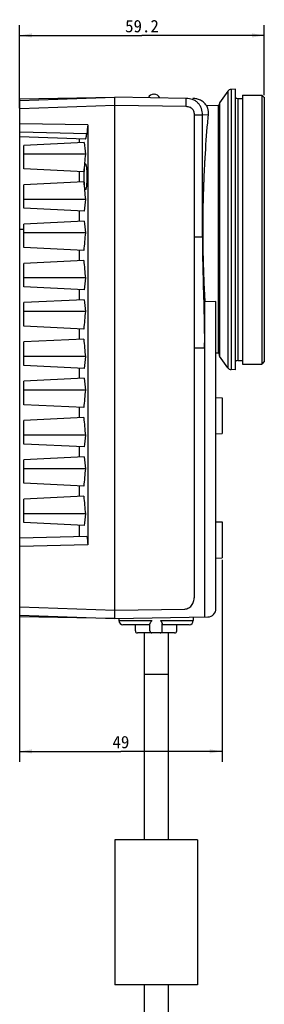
# Model space of a CAD drawing. Header units: millimetres. Extents: x 120 to 693, y 41 to 514.
# Tile 6 of 10: x 341 to 400, y 276 to 514. Entities that reach past the tile are written whole.
import ezdxf

# ---------------------------------------------------------------- set-up
doc = ezdxf.new("R2010")
doc.units = ezdxf.units.MM
doc.header["$LTSCALE"] = 46.255
doc.layers.get('0').update_dxf_attribs({"linetype": 'CONTINUOUS'})
doc.layers.add('00_COMPONENTS', color=7, linetype='CONTINUOUS')
doc.layers.add('51__DRAFT_DIMS', color=7, linetype='CONTINUOUS')
doc.styles.get("Standard").update_dxf_attribs({"font": 'simfang.ttf'})
doc.dimstyles.new('DIMSTYLE_1', dxfattribs={"dimtxt": 3, "dimasz": 3, "dimexe": 2.5, "dimexo": 0.5, "dimgap": 0.75, "dimtad": 1, "dimdsep": 46, "dimtxsty": 'STANDARD', "dimblk": '_FILLED', "dimblk1": '_FILLED', "dimblk2": '_FILLED', "dimcen": 0.09, "dimazin": 2, "dimtp": 0.3, "dimtm": 0.3, "dimtfac": 1, "dimtofl": 0, "dimtmove": 0, "dimatfit": 3, "dimldrblk": '_FILLED', "dimfxl": 1, "dimtolj": 1, "dimarcsym": 0})

# ---------------------------------------------------------------- blocks, each defined once
blk = doc.blocks.new('_FILLED')
at = {"color": 0, "linetype": 'ByBlock'}
blk.add_solid([(0, 0), (-1, 0.167), (-1, -0.167)], dxfattribs=at)
blk = doc.blocks.new('*D3')
at = {"layer": '51__DRAFT_DIMS', "color": 7}
for p, q in [((340.72, 492.43), (340.72, 512.54)), ((399.92, 495.63), (399.92, 512.54)), ((340.72, 510.04), (370.32, 510.04)), ((399.92, 510.04), (370.32, 510.04))]:
    blk.add_line(p, q, dxfattribs=at)
at = {"layer": '51__DRAFT_DIMS', "color": 7, "xscale": 3, "yscale": 3, "zscale": 3, "rotation": 180}
blk.add_blockref('_FILLED', (340.72, 510.04), dxfattribs=at)
at = {"layer": '51__DRAFT_DIMS', "color": 7, "xscale": 3, "yscale": 3, "zscale": 3}
blk.add_blockref('_FILLED', (399.92, 510.04), dxfattribs=at)
at = {"layer": '51__DRAFT_DIMS', "color": 7, "insert": (370.32, 513.79), "char_height": 3, "width": 8.8125, "attachment_point": 2, "line_spacing_factor": 0.9}
blk.add_mtext('59.2', dxfattribs=at)
blk = doc.blocks.new('*D7')
at = {"layer": '51__DRAFT_DIMS', "color": 7}
for p, q in [((389.72, 383.3), (389.72, 334.52)), ((340.72, 371.83), (340.72, 334.52)), ((340.72, 337.02), (365.22, 337.02)), ((389.72, 337.02), (365.22, 337.02))]:
    blk.add_line(p, q, dxfattribs=at)
at = {"layer": '51__DRAFT_DIMS', "color": 7, "xscale": 3, "yscale": 3, "zscale": 3, "rotation": 180}
blk.add_blockref('_FILLED', (340.72, 337.02), dxfattribs=at)
at = {"layer": '51__DRAFT_DIMS', "color": 7, "xscale": 3, "yscale": 3, "zscale": 3}
blk.add_blockref('_FILLED', (389.72, 337.02), dxfattribs=at)
at = {"layer": '51__DRAFT_DIMS', "color": 7, "insert": (365.22, 340.77), "char_height": 3, "width": 4.4062, "attachment_point": 2, "line_spacing_factor": 0.9}
blk.add_mtext('49', dxfattribs=at)

msp = doc.modelspace()

# ---------------------------------------------------------------- linework, layer by layer
at = {"layer": '00_COMPONENTS', "color": 7}
for p, q in [((340.722, 494.326), (363.722, 495.129)), ((381.012, 494.827), (363.722, 495.129)), ((373.172, 495.829), (373.272, 495.829)), ((391.084, 496.566), (389.103, 493.737)), ((392.922, 497.029), (391.868, 496.992)), ((392.922, 429.229), (392.922, 497.028)), ((394.622, 495.629), (394.622, 430.629)), ((394.622, 495.629), (399.322, 495.629)), ((399.322, 495.629), (399.322, 430.629)), ((399.922, 495.029), (399.322, 495.629)), ((399.922, 495.129), (399.922, 431.129)), ((340.722, 488.669), (340.722, 494.326)), ((363.722, 493.128), (340.722, 492.324)), ((381.029, 492.826), (363.722, 493.128)), ((381.029, 492.826), (381.012, 494.827)), ((388.722, 492.989), (385.903, 493.088)), ((388.722, 492.989), (388.722, 433.268)), ((388.922, 493.163), (388.922, 433.094)), ((393.522, 494.779), (394.622, 494.779)), ((383.009, 374.584), (383.009, 490.827)), ((384.947, 461.329), (384.947, 490.827)), ((388.922, 490.829), (388.722, 490.829)), ((357.221, 488.43), (340.722, 488.669)), ((357.221, 488.43), (357.219, 386.96)), ((356.627, 484.991), (340.722, 485.546)), ((356.355, 484.18), (341.722, 483.457)), ((341.722, 477.8), (341.722, 483.457)), ((355.222, 484.124), (355.222, 485.04)), ((356.633, 481.336), (341.722, 481.336)), ((385.523, 480.442), (385.52, 480.399)), ((385.523, 480.44), (385.521, 480.397)), ((356.229, 477.084), (341.722, 477.8)), ((355.222, 474.624), (355.222, 477.134)), ((356.229, 474.674), (341.722, 473.957)), ((341.722, 468.3), (341.722, 473.957)), ((356.633, 470.422), (341.722, 470.422)), ((356.355, 467.578), (341.722, 468.3)), ((355.222, 465.124), (355.222, 467.634)), ((356.355, 465.18), (341.722, 464.457)), ((341.722, 458.8), (341.722, 464.457)), ((356.633, 462.336), (341.722, 462.336)), ((356.229, 458.084), (341.722, 458.8)), ((355.222, 455.624), (355.222, 458.134)), ((356.229, 455.674), (341.722, 454.957)), ((341.722, 449.3), (341.722, 454.957)), ((356.633, 451.422), (341.722, 451.422)), ((356.355, 448.578), (341.722, 449.3)), ((355.222, 446.124), (355.222, 448.634)), ((356.355, 446.18), (341.722, 445.457)), ((341.722, 439.8), (341.722, 445.457)), ((388.222, 445.745), (385.531, 445.682)), ((385.531, 369.509), (385.531, 445.682)), ((388.222, 371.522), (388.222, 445.745)), ((356.633, 443.336), (341.722, 443.336)), ((356.229, 439.084), (341.722, 439.8)), ((355.222, 436.624), (355.222, 439.134)), ((356.229, 436.674), (341.722, 435.957)), ((341.722, 430.3), (341.722, 435.957)), ((385.415, 436.152), (385.417, 435.825)), ((385.416, 435.825), (385.417, 435.762)), ((385.417, 435.825), (385.417, 435.762)), ((385.419, 434.529), (385.419, 369.507)), ((388.722, 433.268), (388.222, 433.251)), ((388.922, 435.429), (388.722, 435.429)), ((356.633, 432.422), (341.722, 432.422)), ((391.084, 429.691), (389.103, 432.52)), ((393.522, 431.479), (394.622, 431.479)), ((399.922, 431.229), (399.322, 430.629)), ((356.355, 429.578), (341.722, 430.3)), ((355.222, 427.124), (355.222, 429.634)), ((392.922, 429.229), (391.868, 429.266)), ((394.622, 430.629), (399.322, 430.629)), ((356.355, 427.18), (341.722, 426.457)), ((341.722, 420.8), (341.722, 426.457)), ((356.633, 424.336), (341.722, 424.336)), ((388.222, 422.507), (389.722, 422.454)), ((389.722, 422.454), (389.722, 413.804)), ((356.229, 420.084), (341.722, 420.8)), ((355.222, 417.624), (355.222, 420.134)), ((356.229, 417.674), (341.722, 416.957)), ((341.722, 411.3), (341.722, 416.957)), ((356.633, 413.422), (341.722, 413.422)), ((388.222, 413.751), (389.722, 413.803)), ((356.355, 410.578), (341.722, 411.3)), ((355.222, 408.124), (355.222, 410.634)), ((356.355, 408.18), (341.722, 407.457)), ((341.722, 401.8), (341.722, 407.457)), ((356.633, 405.336), (341.722, 405.336)), ((356.229, 401.084), (341.722, 401.8)), ((355.222, 398.624), (355.222, 401.134)), ((356.229, 398.674), (341.722, 397.957)), ((341.722, 392.3), (341.722, 397.957)), ((356.633, 394.422), (341.722, 394.422)), ((356.355, 391.578), (341.722, 392.3)), ((355.222, 388.908), (355.222, 391.634)), ((388.222, 392.507), (389.722, 392.454)), ((389.722, 392.454), (389.722, 383.804)), ((356.981, 388.954), (340.722, 388.529)), ((340.722, 369.932), (340.722, 388.529)), ((357.219, 386.96), (340.722, 386.528)), ((388.222, 383.751), (389.722, 383.803)), ((340.722, 371.933), (363.722, 371.13)), ((363.722, 371.129), (380.649, 371.425)), ((340.722, 369.932), (363.722, 369.129)), ((363.722, 369.129), (386.257, 369.522)), ((364.722, 369.146), (364.722, 368.629)), ((382.722, 369.46), (382.722, 368.629)), ((386.451, 369.525), (386.522, 369.527)), ((386.522, 369.527), (386.522, 369.541)), ((372.222, 367.629), (365.722, 367.629)), ((368.722, 366.129), (368.722, 367.629)), ((372.222, 366.129), (372.222, 367.809)), ((375.222, 366.129), (375.222, 367.809)), ((381.722, 367.629), (375.222, 367.629)), ((378.722, 366.129), (378.722, 367.629)), ((378.222, 365.629), (369.222, 365.629)), ((370.822, 365.629), (370.822, 315.629)), ((376.622, 365.629), (376.622, 315.629)), ((376.622, 355.629), (370.822, 355.629)), ((363.722, 315.629), (363.722, 280.629)), ((383.722, 315.629), (363.722, 315.629)), ((383.722, 315.629), (383.722, 280.629)), ((383.722, 280.629), (363.722, 280.629)), ((370.822, 280.629), (370.822, 65.629)), ((376.622, 280.629), (376.622, 65.629))]:
    msp.add_line(p, q, dxfattribs=at)
at = {"layer": '00_COMPONENTS', "color": 4}
for p, q in [((340.722, 494.727), (363.722, 495.129)), ((363.722, 369.129), (363.722, 495.129)), ((391.084, 496.566), (391.084, 429.691)), ((391.868, 496.992), (391.868, 429.266)), ((340.722, 494.326), (340.722, 494.727)), ((389.103, 493.737), (389.103, 432.52)), ((393.522, 494.779), (393.522, 431.479)), ((383.009, 490.827), (384.947, 490.827)), ((386.304, 490.804), (384.947, 490.827)), ((386.304, 490.804), (384.947, 490.827)), ((340.722, 388.529), (340.722, 488.669)), ((356.961, 486.258), (340.722, 486.659)), ((341.722, 463.129), (340.722, 463.129)), ((383.009, 461.329), (384.947, 461.329)), ((383.009, 434.529), (385.419, 434.529)), ((340.722, 369.53), (340.722, 369.932)), ((363.722, 369.129), (340.722, 369.53)), ((364.722, 368.629), (372.663, 368.629)), ((374.781, 368.629), (382.722, 368.629))]:
    msp.add_line(p, q, dxfattribs=at)
at = {"layer": '00_COMPONENTS', "color": 7}
for centre, radius, start, end in [((373.172, 494.379), 1.45, 90, 155.15952), ((373.272, 494.379), 1.45, 22.72364, 90), ((391.903, 495.993), 1, 92, 145), ((393.522, 495.629), 0.85, 225.0925, 270), ((389.922, 493.163), 1, 145, 180), ((684.253, 463.078), 299.235, 176.95242, 177.33843), ((685.445, 463.014), 300.428, 176.78473, 176.95239), ((684.456, 463.066), 299.437, 177.33808, 177.72446), ((682.747, 463.129), 297.727, 177.83261, 182.1674), ((683.847, 463.166), 298.828, 182.16656, 182.28241), ((684.559, 463.194), 299.541, 182.28242, 182.66165), ((683.509, 463.146), 298.489, 182.66175, 182.81663), ((685.1, 463.224), 300.082, 182.81662, 183.04747), ((685.702, 463.256), 300.686, 183.04734, 183.21482), ((684.895, 463.21), 299.877, 183.21483, 183.35096), ((88.596, 434.522), 296.824, 0.00138, 0.23936), ((389.922, 433.094), 1, 180, 215), ((393.522, 430.629), 0.85, 90, 134.9075), ((391.903, 430.265), 1, 215, 268), ((386.222, 371.522), 2, 271, 360), ((365.722, 368.629), 1, 180, 270), ((381.722, 368.629), 1, 270, 360), ((369.222, 366.129), 0.5, 180, 270), ((372.722, 366.129), 0.5, 180, 270), ((374.722, 366.129), 0.5, 270, 360), ((378.222, 366.129), 0.5, 270, 360)]:
    msp.add_arc(centre, radius, start, end, dxfattribs=at)
for centre, major_axis, ratio, start_param, end_param in [((625.182, 442.424), (-193.232, 198.063), 0.951819, 0.651355, 0.6595049), ((625.182, 522.163), (193.232, 198.063), 0.951819, -3.8229974, -3.8123617), ((625.182, 440.509), (-193.232, 198.063), 0.951819, 0.670769, 0.6866641), ((625.182, 511.249), (193.232, 198.063), 0.951819, -3.8282568, -3.8123617), ((625.182, 429.594), (-193.232, 198.063), 0.951819, 0.670769, 0.6814047), ((625.182, 503.163), (193.232, 198.063), 0.951819, -3.8229974, -3.8123617), ((625.182, 421.509), (-193.232, 198.063), 0.951819, 0.670769, 0.6866641), ((625.182, 492.249), (193.232, 198.063), 0.951819, -3.8282568, -3.8123617), ((625.182, 410.594), (-193.232, 198.063), 0.951819, 0.670769, 0.6814047), ((625.182, 484.163), (193.232, 198.063), 0.951819, -3.8229974, -3.8123617), ((625.182, 402.509), (-193.232, 198.063), 0.951819, 0.670769, 0.6866641), ((625.182, 473.249), (193.232, 198.063), 0.951819, -3.8282568, -3.8123617), ((625.182, 391.594), (-193.232, 198.063), 0.951819, 0.670769, 0.6814047), ((625.182, 465.163), (193.232, 198.063), 0.951819, -3.8229974, -3.8123617), ((625.182, 383.509), (-193.232, 198.063), 0.951819, 0.670769, 0.6866641), ((625.182, 454.249), (193.232, 198.063), 0.951819, -3.8282568, -3.8123617), ((625.182, 372.594), (-193.232, 198.063), 0.951819, 0.670769, 0.6814047), ((625.182, 446.163), (193.232, 198.063), 0.951819, -3.8229974, -3.8123617), ((625.182, 364.509), (-193.232, 198.063), 0.951819, 0.670769, 0.6866641), ((625.182, 435.249), (193.232, 198.063), 0.951819, -3.8282568, -3.8123617), ((625.182, 353.594), (-193.232, 198.063), 0.951819, 0.670769, 0.6814047), ((625.182, 436.096), (194.193, 199.345), 0.9407324, -3.7953342, -3.7878382)]:
    msp.add_ellipse(centre, major_axis=major_axis, ratio=ratio, start_param=start_param, end_param=end_param, dxfattribs=at)
for points, knots in [([(384.947, 490.827), (384.947, 491.349), (384.827, 492.145), (384.373, 493.095), (383.885, 493.719), (383.269, 494.217), (382.327, 494.685), (381.534, 494.818), (381.012, 494.827)], [0, 0, 0, 0, 0.249675, 0.3749131, 0.5000959, 0.6252489, 0.7504212, 1, 1, 1, 1]), ([(383.009, 490.827), (383.009, 491.138), (382.936, 491.676), (382.533, 492.33), (381.881, 492.74), (381.342, 492.821), (381.029, 492.826)], [0, 0, 0, 0, 0.2935839, 0.4987007, 0.7045578, 1, 1, 1, 1]), ([(385.903, 493.088), (385.729, 493.36), (385.306, 493.861), (384.489, 494.405), (383.563, 494.723), (382.915, 494.794), (382.592, 494.799)], [0, 0, 0, 0, 0.2498828, 0.499775, 0.7498134, 1, 1, 1, 1]), ([(385.903, 493.088), (385.903, 493.088), (385.904, 493.083), (385.909, 493.078), (385.914, 493.065), (385.923, 493.05), (385.934, 493.029), (385.952, 492.992), (385.979, 492.936), (386.017, 492.854), (386.059, 492.754), (386.104, 492.637), (386.168, 492.446), (386.242, 492.164), (386.307, 491.77), (386.335, 491.308), (386.32, 490.979), (386.304, 490.804)], [0, 0, 0, 0, 0.001121, 0.0044638, 0.0100013, 0.0177073, 0.0275561, 0.0395224, 0.0697097, 0.1080286, 0.15413, 0.2076878, 0.2684281, 0.4106167, 0.5797679, 0.7759708, 1, 1, 1, 1]), ([(386.304, 490.804), (386.246, 490.179), (385.937, 486.729), (385.687, 483.273), (385.523, 480.442)], [0, 0, 0, 0, 0.1811268, 1, 1, 1, 1]), ([(356.627, 484.991), (356.643, 484.99), (356.682, 485.013), (356.722, 485.081), (356.766, 485.185), (356.807, 485.328), (356.849, 485.51), (356.906, 485.823), (356.94, 486.077), (356.961, 486.258)], [0, 0, 0, 0, 0.0359779, 0.0924328, 0.1757236, 0.2870943, 0.4263085, 0.592462, 1, 1, 1, 1]), ([(356.647, 472.754), (356.619, 472.753), (356.581, 472.813), (356.552, 472.892), (356.523, 472.996), (356.497, 473.126), (356.461, 473.351), (356.423, 473.69), (356.388, 474.158), (356.352, 474.897), (356.336, 475.879), (356.352, 476.86), (356.388, 477.599), (356.423, 478.067), (356.461, 478.407), (356.497, 478.632), (356.523, 478.761), (356.552, 478.866), (356.581, 478.945), (356.619, 479.005), (356.647, 479.004)], [0, 0, 0, 0, 0.0133838, 0.0258822, 0.0426315, 0.0636062, 0.088677, 0.1502418, 0.2251645, 0.3106566, 0.5, 0.6893434, 0.7748355, 0.8497582, 0.911323, 0.9363938, 0.9573685, 0.9741178, 0.9866162, 1, 1, 1, 1]), ([(356.647, 479.004), (356.659, 479.003), (356.687, 478.985), (356.716, 478.935), (356.746, 478.859), (356.79, 478.704), (356.839, 478.444), (356.889, 478.06), (356.931, 477.593), (356.974, 476.857), (356.995, 475.879), (356.974, 474.901), (356.931, 474.165), (356.889, 473.698), (356.839, 473.314), (356.79, 473.054), (356.746, 472.898), (356.716, 472.822), (356.687, 472.773), (356.659, 472.754), (356.647, 472.754)], [0, 0, 0, 0, 0.0055734, 0.0143159, 0.0270959, 0.044077, 0.0903834, 0.1519567, 0.2266553, 0.3117462, 0.5, 0.6882538, 0.7733447, 0.8480433, 0.9096166, 0.955923, 0.9729041, 0.9856841, 0.9944266, 1, 1, 1, 1]), ([(384.947, 461.329), (384.947, 459.196), (385.009, 453.948), (385.265, 445.558), (385.398, 439.298), (385.415, 436.152)], [0, 0, 0, 0, 0.2540325, 0.6252323, 1, 1, 1, 1]), ([(380.649, 371.425), (380.831, 371.428), (381.198, 371.479), (381.706, 371.699), (382.14, 372.043), (382.594, 372.621), (382.934, 373.487), (383.009, 374.219), (383.009, 374.584)], [0, 0, 0, 0, 0.1250855, 0.2501537, 0.3752561, 0.5004051, 0.7499767, 1, 1, 1, 1]), ([(372.663, 368.629), (372.611, 368.556), (372.509, 368.412), (372.391, 368.231), (372.312, 368.09), (372.265, 367.991), (372.233, 367.899), (372.222, 367.838), (372.222, 367.809)], [0, 0, 0, 0, 0.2881488, 0.5612747, 0.6879561, 0.805048, 0.9098411, 1, 1, 1, 1]), ([(374.781, 368.629), (374.834, 368.556), (374.936, 368.412), (375.053, 368.231), (375.132, 368.09), (375.179, 367.991), (375.212, 367.899), (375.222, 367.838), (375.222, 367.809)], [0, 0, 0, 0, 0.2881488, 0.5612747, 0.6879561, 0.805048, 0.9098411, 1, 1, 1, 1])]:
    msp.add_open_spline(points, degree=3, knots=knots, dxfattribs=at)
for points in [[(385.52, 480.399), (385.51, 480.221), (385.5, 480.043), (385.49, 479.864)], [(385.255, 474.956), (385.247, 474.767), (385.24, 474.578), (385.233, 474.389)]]:
    msp.add_open_spline(points, degree=3, dxfattribs=at)

# ---------------------------------------------------------------- dimensions: what is measured, and where the dimension line sits
at = {"layer": '51__DRAFT_DIMS', "color": 7}
for base, p1, p2, picture, middle in [((399.922, 510.038), (340.722, 491.927), (399.922, 495.129), '*D3', (370.278, 510.038)), ((389.722, 337.016), (340.722, 372.33), (389.722, 383.803), '*D7', (365.149, 337.016))]:
    dim = msp.add_linear_dim(base=base, p1=p1, p2=p2, dimstyle='DIMSTYLE_1', dxfattribs=at)
    dim.commit()
    dim.dimension.update_dxf_attribs({"geometry": picture, "text_midpoint": middle, "dimtype": 160})

doc.saveas('drawing.dxf')
